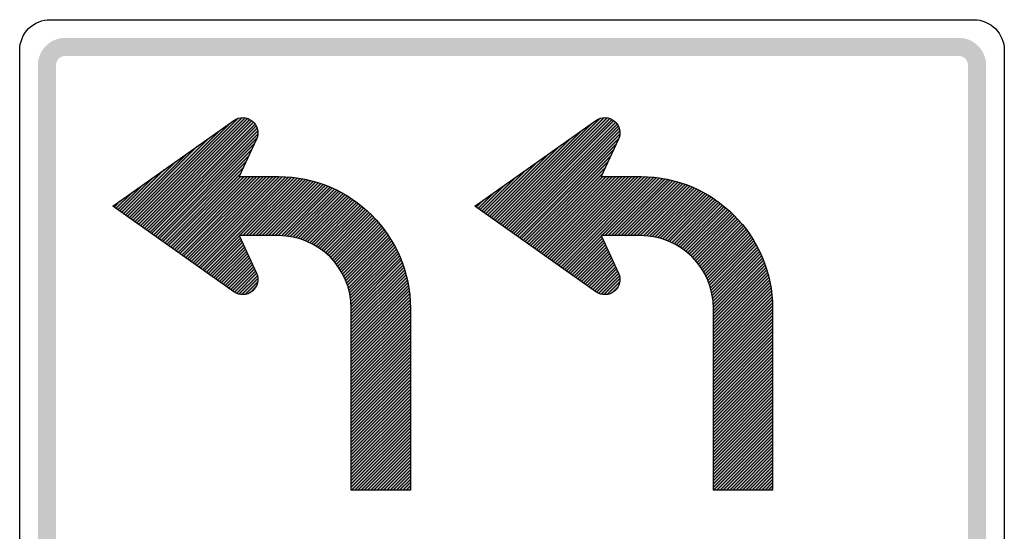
# Model space of a CAD drawing. Header units: inches. Extents: x -0.5 to 0.5, y -0.52 to 0.52.
# Tile 2 of 2: x -0.5 to 0.5, y 0 to 0.52. Entities that reach past the tile are written whole.
import ezdxf

# ---------------------------------------------------------------- set-up
doc = ezdxf.new("R2010")
doc.units = ezdxf.units.IN
doc.header["$MEASUREMENT"] = 0

msp = doc.modelspace()

# ---------------------------------------------------------------- hatches: boundary and pattern name
for points in [[(-0.4538, 0.5013), (-0.4566, 0.5012), (-0.4592, 0.5008), (-0.4619, 0.5001), (-0.4644, 0.4992), (-0.4669, 0.4981), (-0.4692, 0.4967), (-0.4714, 0.495), (-0.4734, 0.4932), (-0.4753, 0.4912), (-0.4769, 0.489), (-0.4783, 0.4867), (-0.4794, 0.4842), (-0.4803, 0.4817), (-0.481, 0.479), (-0.4814, 0.4763), (-0.4815, 0.4736), (-0.4631, 0.4736), (-0.463, 0.4745), (-0.4629, 0.4754), (-0.4627, 0.4763), (-0.4624, 0.4772), (-0.462, 0.478), (-0.4615, 0.4788), (-0.461, 0.4795), (-0.4604, 0.4802), (-0.4597, 0.4808), (-0.459, 0.4813), (-0.4582, 0.4818), (-0.4574, 0.4822), (-0.4565, 0.4825), (-0.4556, 0.4827), (-0.4548, 0.4828), (-0.4538, 0.4829), (-0.4538, 0.5013)], [(-0.4538, 0.4829), (0.4538, 0.4829), (0.4538, 0.5013), (-0.4538, 0.5013), (-0.4538, 0.4829)], [(0.4815, 0.4736), (0.4814, 0.4762), (0.4811, 0.4787), (0.4805, 0.4812), (0.4797, 0.4836), (0.4786, 0.486), (0.4774, 0.4882), (0.4759, 0.4903), (0.4743, 0.4923), (0.4725, 0.4941), (0.4705, 0.4957), (0.4684, 0.4972), (0.4662, 0.4984), (0.4638, 0.4995), (0.4614, 0.5003), (0.4589, 0.5008), (0.4564, 0.5012), (0.4538, 0.5013), (0.4538, 0.4829), (0.4547, 0.4828), (0.4555, 0.4827), (0.4564, 0.4825), (0.4572, 0.4822), (0.458, 0.4819), (0.4587, 0.4815), (0.4594, 0.481), (0.4601, 0.4804), (0.4607, 0.4798), (0.4612, 0.4792), (0.4617, 0.4785), (0.4621, 0.4777), (0.4625, 0.477), (0.4627, 0.4762), (0.4629, 0.4753), (0.463, 0.4745), (0.4631, 0.4736), (0.4815, 0.4736)], [(-0.4631, -0.4736), (-0.4631, 0.4736), (-0.4815, 0.4736), (-0.4815, -0.4736), (-0.4631, -0.4736)], [(0.4631, 0.4736), (0.4631, -0.4736), (0.4815, -0.4736), (0.4815, 0.4736), (0.4631, 0.4736)]]:
    msp.add_hatch(color=7).paths.add_polyline_path(points)
h = msp.add_hatch(color=7)
edge = h.paths.add_edge_path()
edge.add_line((-0.1032, 0.0419), (-0.1632, 0.0419))
edge.add_line((-0.1632, 0.0419), (-0.1632, 0.2265))
edge.add_spline(control_points=[(-0.1632, 0.2265), (-0.1632, 0.2673), (-0.1963, 0.3004), (-0.237, 0.3004)], knot_values=[0, 0, 0, 0, 1, 1, 1, 1], degree=3, periodic=0)
edge.add_line((-0.237, 0.3004), (-0.2771, 0.3004))
edge.add_line((-0.2771, 0.3004), (-0.2595, 0.2624))
edge.add_spline(control_points=[(-0.2595, 0.2624), (-0.2566, 0.256), (-0.2583, 0.2485), (-0.2637, 0.244), (-0.2691, 0.2395), (-0.2768, 0.2392), (-0.2825, 0.2433)], knot_values=[0, 0, 0, 0, 1, 1, 1, 2, 2, 2, 2], degree=3, periodic=0)
edge.add_line((-0.2825, 0.2433), (-0.4055, 0.3304))
edge.add_line((-0.4055, 0.3304), (-0.2825, 0.4174))
edge.add_spline(control_points=[(-0.2825, 0.4174), (-0.2768, 0.4215), (-0.2691, 0.4212), (-0.2637, 0.4167), (-0.2583, 0.4122), (-0.2566, 0.4047), (-0.2595, 0.3984)], knot_values=[0, 0, 0, 0, 1, 1, 1, 2, 2, 2, 2], degree=3, periodic=0)
edge.add_line((-0.2595, 0.3984), (-0.2771, 0.3604))
edge.add_line((-0.2771, 0.3604), (-0.237, 0.3604))
edge.add_spline(control_points=[(-0.237, 0.3604), (-0.1631, 0.3604), (-0.1032, 0.3004), (-0.1032, 0.2265)], knot_values=[0, 0, 0, 0, 1, 1, 1, 1], degree=3, periodic=0)
edge.add_line((-0.1032, 0.2265), (-0.1032, 0.0419))
h = msp.add_hatch(color=7)
edge = h.paths.add_edge_path()
edge.add_line((0.2646, 0.0419), (0.2046, 0.0419))
edge.add_line((0.2046, 0.0419), (0.2046, 0.2265))
edge.add_spline(control_points=[(0.2046, 0.2265), (0.2046, 0.2673), (0.1715, 0.3004), (0.1307, 0.3004)], knot_values=[0, 0, 0, 0, 1, 1, 1, 1], degree=3, periodic=0)
edge.add_line((0.1307, 0.3004), (0.0906, 0.3004))
edge.add_line((0.0906, 0.3004), (0.1082, 0.2624))
edge.add_spline(control_points=[(0.1082, 0.2624), (0.1112, 0.256), (0.1095, 0.2485), (0.1041, 0.244), (0.0987, 0.2395), (0.091, 0.2392), (0.0853, 0.2433)], knot_values=[0, 0, 0, 0, 1, 1, 1, 2, 2, 2, 2], degree=3, periodic=0)
edge.add_line((0.0853, 0.2433), (-0.0377, 0.3304))
edge.add_line((-0.0377, 0.3304), (0.0853, 0.4174))
edge.add_spline(control_points=[(0.0853, 0.4174), (0.091, 0.4215), (0.0987, 0.4212), (0.1041, 0.4167), (0.1095, 0.4122), (0.1112, 0.4047), (0.1082, 0.3984)], knot_values=[0, 0, 0, 0, 1, 1, 1, 2, 2, 2, 2], degree=3, periodic=0)
edge.add_line((0.1082, 0.3984), (0.0906, 0.3604))
edge.add_line((0.0906, 0.3604), (0.1307, 0.3604))
edge.add_spline(control_points=[(0.1307, 0.3604), (0.2047, 0.3604), (0.2646, 0.3004), (0.2646, 0.2265)], knot_values=[0, 0, 0, 0, 1, 1, 1, 1], degree=3, periodic=0)
edge.add_line((0.2646, 0.2265), (0.2646, 0.0419))

# ---------------------------------------------------------------- linework, layer by layer
at = {"color": 7}
for p, q in [((-0.3813, 0.3132), (-0.2742, 0.4203)), ((-0.3793, 0.3118), (-0.2711, 0.4201)), ((-0.0135, 0.3132), (0.0936, 0.4203)), ((-0.0116, 0.3118), (0.0967, 0.4201)), ((-0.3851, 0.3159), (-0.286, 0.4149)), ((-0.3832, 0.3145), (-0.2781, 0.4196)), ((-0.3774, 0.3105), (-0.2685, 0.4194)), ((-0.3755, 0.3091), (-0.2662, 0.4184)), ((-0.3736, 0.3078), (-0.2642, 0.4172)), ((-0.3717, 0.3064), (-0.2625, 0.4156)), ((-0.3698, 0.3051), (-0.261, 0.4138)), ((-0.3679, 0.3037), (-0.2598, 0.4118)), ((-0.0173, 0.3159), (0.0817, 0.4149)), ((-0.0154, 0.3145), (0.0897, 0.4196)), ((-0.0097, 0.3105), (0.0993, 0.4194)), ((-0.0077, 0.3091), (0.1016, 0.4184)), ((-0.0058, 0.3078), (0.1035, 0.4172)), ((-0.0039, 0.3064), (0.1053, 0.4156)), ((-0.002, 0.3051), (0.1068, 0.4138)), ((-0.0001, 0.3037), (0.108, 0.4118)), ((-0.387, 0.3172), (-0.2972, 0.407)), ((-0.366, 0.3024), (-0.2588, 0.4095)), ((-0.3641, 0.301), (-0.2582, 0.4068)), ((-0.3621, 0.2997), (-0.2582, 0.4036)), ((-0.0192, 0.3172), (0.0706, 0.407)), ((0.0018, 0.3024), (0.1089, 0.4095)), ((0.0037, 0.301), (0.1095, 0.4068)), ((0.0056, 0.2997), (0.1096, 0.4036)), ((-0.3908, 0.32), (-0.3196, 0.3912)), ((-0.3889, 0.3186), (-0.3084, 0.3991)), ((-0.3602, 0.2983), (-0.2591, 0.3995)), ((-0.3583, 0.297), (-0.2618, 0.3935)), ((-0.023, 0.32), (0.0482, 0.3912)), ((-0.0211, 0.3186), (0.0594, 0.3991)), ((0.0075, 0.2983), (0.1087, 0.3995)), ((0.0094, 0.297), (0.106, 0.3935)), ((-0.3927, 0.3213), (-0.3307, 0.3833)), ((-0.3564, 0.2956), (-0.2646, 0.3874)), ((-0.3545, 0.2943), (-0.2674, 0.3813)), ((-0.0249, 0.3213), (0.037, 0.3833)), ((0.0114, 0.2956), (0.1032, 0.3874)), ((0.0133, 0.2943), (0.1004, 0.3813)), ((-0.3946, 0.3227), (-0.3419, 0.3754)), ((-0.3526, 0.2929), (-0.2702, 0.3753)), ((-0.0269, 0.3227), (0.0259, 0.3754)), ((0.0152, 0.2929), (0.0975, 0.3753)), ((-0.3965, 0.324), (-0.3531, 0.3675)), ((-0.3507, 0.2915), (-0.273, 0.3692)), ((-0.3488, 0.2902), (-0.2759, 0.3631)), ((-0.3469, 0.2888), (-0.2753, 0.3604)), ((-0.3449, 0.2875), (-0.2721, 0.3604)), ((-0.343, 0.2861), (-0.2688, 0.3604)), ((-0.3411, 0.2848), (-0.2656, 0.3604)), ((-0.3392, 0.2834), (-0.2623, 0.3604)), ((-0.3373, 0.2821), (-0.259, 0.3604)), ((-0.3354, 0.2807), (-0.2558, 0.3604)), ((-0.3335, 0.2794), (-0.2525, 0.3604)), ((-0.3316, 0.278), (-0.2492, 0.3604)), ((-0.3297, 0.2767), (-0.246, 0.3604)), ((-0.3278, 0.2753), (-0.2427, 0.3604)), ((-0.3258, 0.274), (-0.2394, 0.3604)), ((-0.3239, 0.2726), (-0.2362, 0.3604)), ((-0.322, 0.2713), (-0.233, 0.3603)), ((-0.3201, 0.2699), (-0.2298, 0.3602)), ((-0.0288, 0.324), (0.0147, 0.3675)), ((0.0171, 0.2915), (0.0947, 0.3692)), ((0.019, 0.2902), (0.0919, 0.3631)), ((0.0209, 0.2888), (0.0924, 0.3604)), ((0.0228, 0.2875), (0.0957, 0.3604)), ((0.0247, 0.2861), (0.099, 0.3604)), ((0.0266, 0.2848), (0.1022, 0.3604)), ((0.0286, 0.2834), (0.1055, 0.3604)), ((0.0305, 0.2821), (0.1087, 0.3604)), ((0.0324, 0.2807), (0.112, 0.3604)), ((0.0343, 0.2794), (0.1153, 0.3604)), ((0.0362, 0.278), (0.1185, 0.3604)), ((0.0381, 0.2767), (0.1218, 0.3604)), ((0.04, 0.2753), (0.1251, 0.3604)), ((0.0419, 0.274), (0.1283, 0.3604)), ((0.0438, 0.2726), (0.1316, 0.3604)), ((0.0458, 0.2713), (0.1348, 0.3603)), ((0.0477, 0.2699), (0.1379, 0.3602)), ((-0.4004, 0.3267), (-0.3754, 0.3516)), ((-0.3985, 0.3254), (-0.3643, 0.3595)), ((-0.3182, 0.2685), (-0.2268, 0.36)), ((-0.3163, 0.2672), (-0.2238, 0.3597)), ((-0.3144, 0.2658), (-0.2208, 0.3594)), ((-0.2766, 0.3004), (-0.2179, 0.359)), ((-0.2733, 0.3004), (-0.2151, 0.3586)), ((-0.2701, 0.3004), (-0.2123, 0.3581)), ((-0.2668, 0.3004), (-0.2096, 0.3575)), ((-0.2635, 0.3004), (-0.2069, 0.357)), ((-0.2603, 0.3004), (-0.2043, 0.3563)), ((-0.257, 0.3004), (-0.2017, 0.3556)), ((-0.2538, 0.3004), (-0.1992, 0.3549)), ((-0.2505, 0.3004), (-0.1967, 0.3542)), ((-0.2472, 0.3004), (-0.1942, 0.3534)), ((-0.244, 0.3004), (-0.1918, 0.3525)), ((-0.2407, 0.3004), (-0.1894, 0.3516)), ((-0.2374, 0.3004), (-0.1871, 0.3507)), ((-0.0326, 0.3267), (-0.0077, 0.3516)), ((-0.0307, 0.3254), (0.0035, 0.3595)), ((0.0496, 0.2685), (0.141, 0.36)), ((0.0515, 0.2672), (0.144, 0.3597)), ((0.0534, 0.2658), (0.1469, 0.3594)), ((0.0912, 0.3004), (0.1498, 0.359)), ((0.0944, 0.3004), (0.1527, 0.3586)), ((0.0977, 0.3004), (0.1554, 0.3581)), ((0.101, 0.3004), (0.1582, 0.3575)), ((0.1042, 0.3004), (0.1608, 0.357)), ((0.1075, 0.3004), (0.1635, 0.3563)), ((0.1108, 0.3004), (0.166, 0.3556)), ((0.114, 0.3004), (0.1686, 0.3549)), ((0.1173, 0.3004), (0.1711, 0.3542)), ((0.1205, 0.3004), (0.1736, 0.3534)), ((0.1238, 0.3004), (0.176, 0.3525)), ((0.1271, 0.3004), (0.1784, 0.3516)), ((0.1303, 0.3004), (0.1807, 0.3507)), ((-0.4023, 0.3281), (-0.3866, 0.3437)), ((-0.2342, 0.3003), (-0.1848, 0.3498)), ((-0.2311, 0.3001), (-0.1825, 0.3488)), ((-0.2282, 0.2998), (-0.1803, 0.3477)), ((-0.2253, 0.2994), (-0.178, 0.3467)), ((-0.2226, 0.2989), (-0.1759, 0.3456)), ((-0.2199, 0.2983), (-0.1737, 0.3445)), ((-0.2173, 0.2977), (-0.1716, 0.3433)), ((-0.2148, 0.2969), (-0.1696, 0.3421)), ((-0.2123, 0.2961), (-0.1675, 0.3409)), ((-0.0345, 0.3281), (-0.0189, 0.3437)), ((0.1335, 0.3003), (0.183, 0.3498)), ((0.1366, 0.3001), (0.1853, 0.3488)), ((0.1396, 0.2998), (0.1875, 0.3477)), ((0.1425, 0.2994), (0.1897, 0.3467)), ((0.1452, 0.2989), (0.1919, 0.3456)), ((0.1479, 0.2983), (0.194, 0.3445)), ((0.1505, 0.2977), (0.1961, 0.3433)), ((0.153, 0.2969), (0.1982, 0.3421)), ((0.1555, 0.2961), (0.2003, 0.3409)), ((-0.4042, 0.3294), (-0.3978, 0.3358)), ((-0.2099, 0.2952), (-0.1655, 0.3397)), ((-0.2076, 0.2943), (-0.1635, 0.3384)), ((-0.2054, 0.2932), (-0.1616, 0.3371)), ((-0.2032, 0.2922), (-0.1596, 0.3357)), ((-0.2011, 0.291), (-0.1577, 0.3344)), ((-0.199, 0.2898), (-0.1559, 0.333)), ((-0.197, 0.2886), (-0.154, 0.3315)), ((-0.1951, 0.2873), (-0.1522, 0.3301)), ((-0.0364, 0.3294), (-0.03, 0.3358)), ((0.1578, 0.2952), (0.2023, 0.3397)), ((0.1601, 0.2943), (0.2043, 0.3384)), ((0.1624, 0.2932), (0.2062, 0.3371)), ((0.1646, 0.2922), (0.2081, 0.3357)), ((0.1667, 0.291), (0.21, 0.3344)), ((0.1688, 0.2898), (0.2119, 0.333)), ((0.1708, 0.2886), (0.2137, 0.3315)), ((0.1727, 0.2873), (0.2155, 0.3301)), ((-0.1931, 0.2859), (-0.1505, 0.3286)), ((-0.1913, 0.2845), (-0.1487, 0.3271)), ((-0.1895, 0.283), (-0.147, 0.3255)), ((-0.1878, 0.2815), (-0.1453, 0.324)), ((-0.1861, 0.2799), (-0.1436, 0.3224)), ((-0.1844, 0.2783), (-0.142, 0.3207)), ((0.1746, 0.2859), (0.2173, 0.3286)), ((0.1765, 0.2845), (0.2191, 0.3271)), ((0.1783, 0.283), (0.2208, 0.3255)), ((0.18, 0.2815), (0.2225, 0.324)), ((0.1817, 0.2799), (0.2242, 0.3224)), ((0.1834, 0.2783), (0.2258, 0.3207)), ((-0.1828, 0.2766), (-0.1404, 0.3191)), ((-0.1813, 0.2749), (-0.1388, 0.3174)), ((-0.1798, 0.2732), (-0.1372, 0.3157)), ((-0.1783, 0.2713), (-0.1357, 0.314)), ((-0.177, 0.2695), (-0.1342, 0.3122)), ((-0.1756, 0.2675), (-0.1327, 0.3104)), ((0.185, 0.2766), (0.2274, 0.3191)), ((0.1865, 0.2749), (0.229, 0.3174)), ((0.188, 0.2732), (0.2305, 0.3157)), ((0.1894, 0.2713), (0.2321, 0.314)), ((0.1908, 0.2695), (0.2336, 0.3122)), ((0.1921, 0.2675), (0.235, 0.3104)), ((-0.1743, 0.2655), (-0.1313, 0.3086)), ((-0.1731, 0.2635), (-0.1299, 0.3067)), ((-0.172, 0.2614), (-0.1285, 0.3049)), ((-0.1708, 0.2592), (-0.1271, 0.3029)), ((-0.1698, 0.257), (-0.1258, 0.301)), ((0.1934, 0.2655), (0.2365, 0.3086)), ((0.1947, 0.2635), (0.2379, 0.3067)), ((0.1958, 0.2614), (0.2393, 0.3049)), ((0.1969, 0.2592), (0.2406, 0.3029)), ((0.198, 0.257), (0.242, 0.301)), ((-0.3125, 0.2645), (-0.277, 0.3)), ((-0.3106, 0.2631), (-0.2759, 0.2978)), ((-0.3086, 0.2618), (-0.2749, 0.2955)), ((-0.3067, 0.2604), (-0.2739, 0.2933)), ((-0.3048, 0.2591), (-0.2728, 0.2911)), ((-0.1688, 0.2548), (-0.1245, 0.299)), ((-0.1679, 0.2524), (-0.1233, 0.297)), ((-0.167, 0.25), (-0.122, 0.295)), ((-0.1662, 0.2475), (-0.1208, 0.293)), ((-0.1655, 0.245), (-0.1196, 0.2909)), ((0.0553, 0.2645), (0.0908, 0.3)), ((0.0572, 0.2631), (0.0918, 0.2978)), ((0.0591, 0.2618), (0.0929, 0.2955)), ((0.061, 0.2604), (0.0939, 0.2933)), ((0.063, 0.2591), (0.0949, 0.2911)), ((0.199, 0.2548), (0.2432, 0.299)), ((0.1999, 0.2524), (0.2445, 0.297)), ((0.2007, 0.25), (0.2457, 0.295)), ((0.2015, 0.2475), (0.247, 0.293)), ((0.2022, 0.245), (0.2481, 0.2909)), ((-0.3029, 0.2577), (-0.2718, 0.2888)), ((-0.301, 0.2564), (-0.2708, 0.2866)), ((-0.2991, 0.255), (-0.2697, 0.2844)), ((-0.2972, 0.2537), (-0.2687, 0.2821)), ((-0.1649, 0.2423), (-0.1185, 0.2887)), ((-0.1644, 0.2396), (-0.1174, 0.2866)), ((-0.1639, 0.2368), (-0.1163, 0.2844)), ((-0.1636, 0.2339), (-0.1153, 0.2822)), ((0.0649, 0.2577), (0.096, 0.2888)), ((0.0668, 0.2564), (0.097, 0.2866)), ((0.0687, 0.255), (0.098, 0.2844)), ((0.0706, 0.2537), (0.0991, 0.2821)), ((0.2029, 0.2423), (0.2493, 0.2887)), ((0.2034, 0.2396), (0.2504, 0.2866)), ((0.2039, 0.2368), (0.2515, 0.2844)), ((0.2042, 0.2339), (0.2525, 0.2822)), ((-0.2953, 0.2523), (-0.2677, 0.2799)), ((-0.2934, 0.251), (-0.2666, 0.2777)), ((-0.2914, 0.2496), (-0.2656, 0.2755)), ((-0.2895, 0.2483), (-0.2646, 0.2732)), ((-0.2876, 0.2469), (-0.2635, 0.271)), ((-0.1633, 0.2309), (-0.1143, 0.2799)), ((-0.1632, 0.2277), (-0.1133, 0.2776)), ((-0.1632, 0.2245), (-0.1124, 0.2753)), ((-0.1632, 0.2212), (-0.1115, 0.2729)), ((-0.1632, 0.2179), (-0.1106, 0.2705)), ((0.0725, 0.2523), (0.1001, 0.2799)), ((0.0744, 0.251), (0.1011, 0.2777)), ((0.0763, 0.2496), (0.1022, 0.2755)), ((0.0782, 0.2483), (0.1032, 0.2732)), ((0.0801, 0.2469), (0.1042, 0.271)), ((0.2045, 0.2309), (0.2535, 0.2799)), ((0.2046, 0.2277), (0.2545, 0.2776)), ((0.2046, 0.2245), (0.2554, 0.2753)), ((0.2046, 0.2212), (0.2563, 0.2729)), ((0.2046, 0.2179), (0.2572, 0.2705)), ((-0.2857, 0.2455), (-0.2625, 0.2688)), ((-0.2838, 0.2442), (-0.2615, 0.2665)), ((-0.2819, 0.2429), (-0.2604, 0.2643)), ((-0.2798, 0.2417), (-0.2594, 0.2621)), ((-0.1632, 0.2147), (-0.1098, 0.2681)), ((-0.1632, 0.2114), (-0.109, 0.2656)), ((-0.1632, 0.2082), (-0.1083, 0.2631)), ((-0.1632, 0.2049), (-0.1076, 0.2605)), ((0.0821, 0.2455), (0.1053, 0.2688)), ((0.084, 0.2442), (0.1063, 0.2665)), ((0.0859, 0.2429), (0.1073, 0.2643)), ((0.088, 0.2417), (0.1084, 0.2621)), ((0.2046, 0.2147), (0.258, 0.2681)), ((0.2046, 0.2114), (0.2588, 0.2656)), ((0.2046, 0.2082), (0.2595, 0.2631)), ((0.2046, 0.2049), (0.2602, 0.2605)), ((-0.2773, 0.2409), (-0.2586, 0.2596)), ((-0.2745, 0.2405), (-0.2581, 0.2568)), ((-0.2711, 0.2406), (-0.2583, 0.2534)), ((-0.1632, 0.2016), (-0.1069, 0.2579)), ((-0.1632, 0.1984), (-0.1063, 0.2553)), ((-0.1632, 0.1951), (-0.1057, 0.2526)), ((0.0905, 0.2409), (0.1092, 0.2596)), ((0.0933, 0.2405), (0.1096, 0.2568)), ((0.0967, 0.2406), (0.1095, 0.2534)), ((0.2046, 0.2016), (0.2609, 0.2579)), ((0.2046, 0.1984), (0.2615, 0.2553)), ((0.2046, 0.1951), (0.262, 0.2526)), ((-0.266, 0.2424), (-0.2601, 0.2483)), ((-0.1632, 0.1918), (-0.1052, 0.2498)), ((-0.1632, 0.1886), (-0.1048, 0.247)), ((-0.1632, 0.1853), (-0.1043, 0.2442)), ((-0.1632, 0.182), (-0.104, 0.2412)), ((0.1017, 0.2424), (0.1077, 0.2483)), ((0.2046, 0.1918), (0.2626, 0.2498)), ((0.2046, 0.1886), (0.263, 0.247)), ((0.2046, 0.1853), (0.2634, 0.2442)), ((0.2046, 0.182), (0.2638, 0.2412)), ((-0.1632, 0.1788), (-0.1037, 0.2383)), ((-0.1632, 0.1755), (-0.1035, 0.2352)), ((-0.1632, 0.1723), (-0.1033, 0.2321)), ((0.2046, 0.1788), (0.2641, 0.2383)), ((0.2046, 0.1755), (0.2643, 0.2352)), ((0.2046, 0.1723), (0.2645, 0.2321)), ((-0.1632, 0.169), (-0.1032, 0.229)), ((-0.1632, 0.1657), (-0.1032, 0.2257)), ((-0.1632, 0.1625), (-0.1032, 0.2225)), ((0.2046, 0.169), (0.2646, 0.229)), ((0.2046, 0.1657), (0.2646, 0.2257)), ((0.2046, 0.1625), (0.2646, 0.2225)), ((-0.1632, 0.1592), (-0.1032, 0.2192)), ((-0.1632, 0.1559), (-0.1032, 0.2159)), ((-0.1632, 0.1527), (-0.1032, 0.2127)), ((0.2046, 0.1592), (0.2646, 0.2192)), ((0.2046, 0.1559), (0.2646, 0.2159)), ((0.2046, 0.1527), (0.2646, 0.2127)), ((-0.1632, 0.1494), (-0.1032, 0.2094)), ((-0.1632, 0.1461), (-0.1032, 0.2061)), ((-0.1632, 0.1429), (-0.1032, 0.2029)), ((0.2046, 0.1494), (0.2646, 0.2094)), ((0.2046, 0.1461), (0.2646, 0.2061)), ((0.2046, 0.1429), (0.2646, 0.2029)), ((-0.1632, 0.1396), (-0.1032, 0.1996)), ((-0.1632, 0.1364), (-0.1032, 0.1964)), ((-0.1632, 0.1331), (-0.1032, 0.1931)), ((0.2046, 0.1396), (0.2646, 0.1996)), ((0.2046, 0.1364), (0.2646, 0.1964)), ((0.2046, 0.1331), (0.2646, 0.1931)), ((-0.1632, 0.1298), (-0.1032, 0.1898)), ((-0.1632, 0.1266), (-0.1032, 0.1866)), ((-0.1632, 0.1233), (-0.1032, 0.1833)), ((-0.1632, 0.12), (-0.1032, 0.18)), ((0.2046, 0.1298), (0.2646, 0.1898)), ((0.2046, 0.1266), (0.2646, 0.1866)), ((0.2046, 0.1233), (0.2646, 0.1833)), ((0.2046, 0.12), (0.2646, 0.18)), ((-0.1632, 0.1168), (-0.1032, 0.1768)), ((-0.1632, 0.1135), (-0.1032, 0.1735)), ((-0.1632, 0.1102), (-0.1032, 0.1702)), ((0.2046, 0.1168), (0.2646, 0.1768)), ((0.2046, 0.1135), (0.2646, 0.1735)), ((0.2046, 0.1102), (0.2646, 0.1702)), ((-0.1632, 0.107), (-0.1032, 0.167)), ((-0.1632, 0.1037), (-0.1032, 0.1637)), ((-0.1632, 0.1005), (-0.1032, 0.1605)), ((0.2046, 0.107), (0.2646, 0.167)), ((0.2046, 0.1037), (0.2646, 0.1637)), ((0.2046, 0.1005), (0.2646, 0.1605)), ((-0.1632, 0.0972), (-0.1032, 0.1572)), ((-0.1632, 0.0939), (-0.1032, 0.1539)), ((-0.1632, 0.0907), (-0.1032, 0.1507)), ((0.2046, 0.0972), (0.2646, 0.1572)), ((0.2046, 0.0939), (0.2646, 0.1539)), ((0.2046, 0.0907), (0.2646, 0.1507)), ((-0.1632, 0.0874), (-0.1032, 0.1474)), ((-0.1632, 0.0841), (-0.1032, 0.1441)), ((-0.1632, 0.0809), (-0.1032, 0.1409)), ((0.2046, 0.0874), (0.2646, 0.1474)), ((0.2046, 0.0841), (0.2646, 0.1441)), ((0.2046, 0.0809), (0.2646, 0.1409)), ((-0.1632, 0.0776), (-0.1032, 0.1376)), ((-0.1632, 0.0743), (-0.1032, 0.1343)), ((-0.1632, 0.0711), (-0.1032, 0.1311)), ((0.2046, 0.0776), (0.2646, 0.1376)), ((0.2046, 0.0743), (0.2646, 0.1343)), ((0.2046, 0.0711), (0.2646, 0.1311)), ((-0.1632, 0.0678), (-0.1032, 0.1278)), ((-0.1632, 0.0646), (-0.1032, 0.1246)), ((-0.1632, 0.0613), (-0.1032, 0.1213)), ((0.2046, 0.0678), (0.2646, 0.1278)), ((0.2046, 0.0646), (0.2646, 0.1246)), ((0.2046, 0.0613), (0.2646, 0.1213)), ((-0.1632, 0.058), (-0.1032, 0.118)), ((-0.1632, 0.0548), (-0.1032, 0.1148)), ((-0.1632, 0.0515), (-0.1032, 0.1115)), ((0.2046, 0.058), (0.2646, 0.118)), ((0.2046, 0.0548), (0.2646, 0.1148)), ((0.2046, 0.0515), (0.2646, 0.1115)), ((-0.1632, 0.0482), (-0.1032, 0.1082)), ((-0.1632, 0.045), (-0.1032, 0.105)), ((-0.163, 0.0419), (-0.1032, 0.1017)), ((0.2046, 0.0482), (0.2646, 0.1082)), ((0.2046, 0.045), (0.2646, 0.105)), ((0.2048, 0.0419), (0.2646, 0.1017)), ((-0.1597, 0.0419), (-0.1032, 0.0984)), ((-0.1565, 0.0419), (-0.1032, 0.0952)), ((-0.1532, 0.0419), (-0.1032, 0.0919)), ((0.208, 0.0419), (0.2646, 0.0984)), ((0.2113, 0.0419), (0.2646, 0.0952)), ((0.2146, 0.0419), (0.2646, 0.0919)), ((-0.15, 0.0419), (-0.1032, 0.0887)), ((-0.1467, 0.0419), (-0.1032, 0.0854)), ((-0.1434, 0.0419), (-0.1032, 0.0821)), ((0.2178, 0.0419), (0.2646, 0.0887)), ((0.2211, 0.0419), (0.2646, 0.0854)), ((0.2243, 0.0419), (0.2646, 0.0821)), ((-0.1402, 0.0419), (-0.1032, 0.0789)), ((-0.1369, 0.0419), (-0.1032, 0.0756)), ((-0.1336, 0.0419), (-0.1032, 0.0723)), ((0.2276, 0.0419), (0.2646, 0.0789)), ((0.2309, 0.0419), (0.2646, 0.0756)), ((0.2341, 0.0419), (0.2646, 0.0723)), ((-0.1304, 0.0419), (-0.1032, 0.0691)), ((-0.1271, 0.0419), (-0.1032, 0.0658)), ((-0.1238, 0.0419), (-0.1032, 0.0626)), ((0.2374, 0.0419), (0.2646, 0.0691)), ((0.2407, 0.0419), (0.2646, 0.0658)), ((0.2439, 0.0419), (0.2646, 0.0626)), ((-0.1206, 0.0419), (-0.1032, 0.0593)), ((-0.1173, 0.0419), (-0.1032, 0.056)), ((-0.1141, 0.0419), (-0.1032, 0.0528)), ((0.2472, 0.0419), (0.2646, 0.0593)), ((0.2505, 0.0419), (0.2646, 0.056)), ((0.2537, 0.0419), (0.2646, 0.0528)), ((-0.1108, 0.0419), (-0.1032, 0.0495)), ((-0.1075, 0.0419), (-0.1032, 0.0462)), ((-0.1043, 0.0419), (-0.1032, 0.043)), ((0.257, 0.0419), (0.2646, 0.0495)), ((0.2602, 0.0419), (0.2646, 0.0462)), ((0.2635, 0.0419), (0.2646, 0.043))]:
    msp.add_line(p, q, dxfattribs=at)
for points in [[(-0.4689, 0.5198), (0.4689, 0.5198)], [(-0.5, -0.4887), (-0.5, 0.4887)], [(0.5, 0.4887), (0.5, -0.4887)], [(-0.2825, 0.2433), (-0.4055, 0.3304), (-0.2825, 0.4174)], [(0.0853, 0.2433), (-0.0377, 0.3304), (0.0853, 0.4174)], [(-0.2595, 0.3984), (-0.2771, 0.3604), (-0.237, 0.3604)], [(0.1082, 0.3984), (0.0906, 0.3604), (0.1307, 0.3604)], [(-0.237, 0.3004), (-0.2771, 0.3004), (-0.2595, 0.2624)], [(0.1307, 0.3004), (0.0906, 0.3004), (0.1082, 0.2624)], [(-0.1032, 0.0419), (-0.1632, 0.0419), (-0.1632, 0.2265)], [(-0.1032, 0.2265), (-0.1032, 0.0419)], [(0.2646, 0.0419), (0.2046, 0.0419), (0.2046, 0.2265)], [(0.2646, 0.2265), (0.2646, 0.0419)]]:
    msp.add_lwpolyline(points, dxfattribs=at)
for points in [[(-0.5, 0.4887), (-0.5, 0.4969), (-0.4967, 0.5048), (-0.4909, 0.5107), (-0.485, 0.5165), (-0.4771, 0.5198), (-0.4689, 0.5198)], [(-0.2825, 0.4174), (-0.2768, 0.4215), (-0.2691, 0.4212), (-0.2637, 0.4167), (-0.2583, 0.4122), (-0.2566, 0.4047), (-0.2595, 0.3984)], [(0.0853, 0.4174), (0.091, 0.4215), (0.0987, 0.4212), (0.1041, 0.4167), (0.1095, 0.4122), (0.1112, 0.4047), (0.1082, 0.3984)], [(-0.2595, 0.2624), (-0.2566, 0.256), (-0.2583, 0.2485), (-0.2637, 0.244), (-0.2691, 0.2395), (-0.2768, 0.2392), (-0.2825, 0.2433)], [(0.1082, 0.2624), (0.1112, 0.256), (0.1095, 0.2485), (0.1041, 0.244), (0.0987, 0.2395), (0.091, 0.2392), (0.0853, 0.2433)]]:
    msp.add_open_spline(points, degree=3, knots=[0, 0, 0, 0, 1, 1, 1, 2, 2, 2, 2], dxfattribs=at)
for points in [[(0.4689, 0.5198), (0.4861, 0.5198), (0.5, 0.5058), (0.5, 0.4887)], [(-0.237, 0.3604), (-0.1631, 0.3604), (-0.1032, 0.3004), (-0.1032, 0.2265)], [(0.1307, 0.3604), (0.2047, 0.3604), (0.2646, 0.3004), (0.2646, 0.2265)], [(-0.1632, 0.2265), (-0.1632, 0.2673), (-0.1963, 0.3004), (-0.237, 0.3004)], [(0.2046, 0.2265), (0.2046, 0.2673), (0.1715, 0.3004), (0.1307, 0.3004)]]:
    msp.add_open_spline(points, degree=3, dxfattribs=at)

doc.saveas('drawing.dxf')
